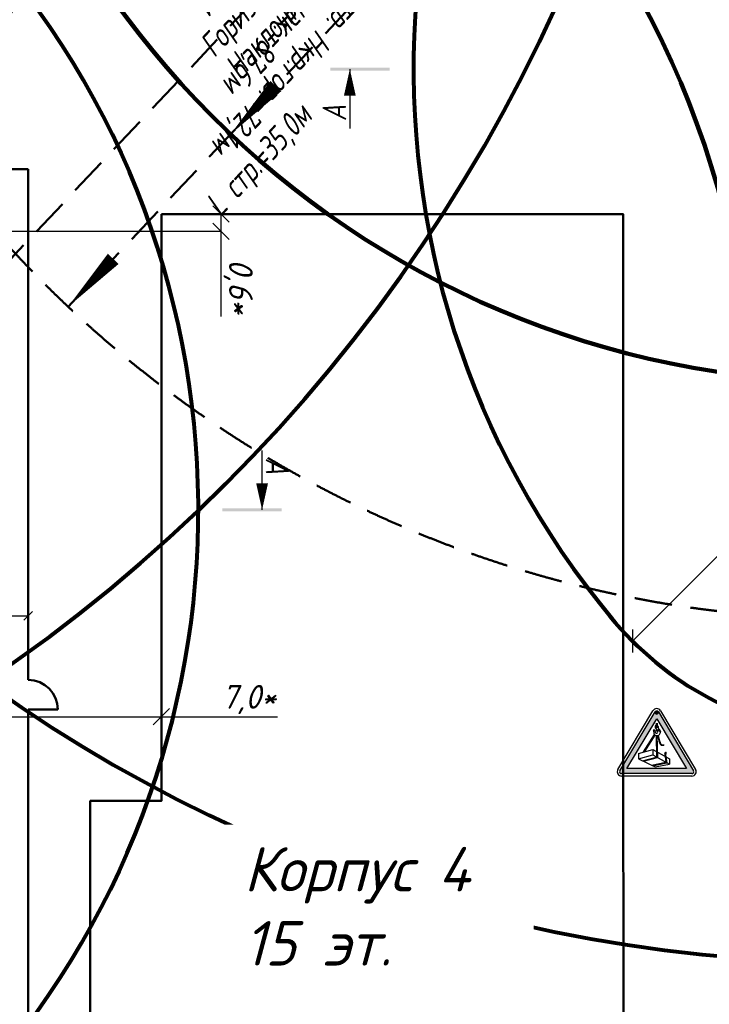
# Model space of a CAD drawing. Header units: millimetres. Extents: x 2204655785 to 2205143108, y 485765510 to 486291538.
# Tile 108 of 156: x 2205015872 to 2205039162, y 486152335 to 486185552. Entities that reach past the tile are written whole.
import ezdxf
from ezdxf.enums import TextEntityAlignment as Align
from ezdxf.lldxf.tags import DXFTag

# ---------------------------------------------------------------- set-up
doc = ezdxf.new("R2010")
doc.units = ezdxf.units.MM
doc.linetypes.add('НЕВИДИМАЯX2', pattern=[19.049999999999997, 12.7, -6.35])
for name, color, linetype in [('ППР_Автокран СКАТ-40', 7, 'Continuous'), ('ППР_Автокран_Опасная зона', 1, 'Continuous'), ('ППР_Автокран_Разрез', 5, 'Continuous'), ('ППР_Кран', 7, 'Continuous'), ('ППР_Опасная зона от крана', 1, 'Continuous'), ('ППР_Привязка крана', 5, 'Continuous'), ('ППР_Привязка стоянок', 5, 'Continuous'), ('ППР_Разрез', 5, 'Continuous'), ('ППР_Стрела', 7, 'Continuous')]:
    doc.layers.add(name, color=color, linetype=linetype)
doc.styles.add('Без высоты', font='GOST_Common Italic.ttf', dxfattribs={"width": 0.8})
doc.styles.add('ППРк_М1-1', font='GOST_Common Italic.ttf', dxfattribs={"height": 800})
doc.styles.add('ППРк_М1-1кран', font='GOST_Common Italic.ttf', dxfattribs={"width": 0.8, "height": 600})
doc.linetypes.add('ОГРАЖДЕНИЕ_ПУТЕЙ', pattern='A,1,[2,КБ-503,S=1,R=0,X=0,Y=0],2000,[2,КБ-503,S=1,R=0,X=0,Y=0],2000,[2,КБ-503,S=1,R=0,X=0,Y=0],1351,-628,[1,ЧЕЛОВЕК,S=1,R=180,X=0,Y=-24],-461,[1,ЗНАК 4,S=1,R=180,X=0,Y=-417],-188,1372,[2,КБ-503,S=1,R=0,X=0,Y=0],1999,[2,КБ-503,S=1,R=0,X=0,Y=0],2000,[2,КБ-503,S=1,R=0,X=0,Y=0]', length=12000)
tags = doc.linetypes.add('опасная зона_Кран', pattern='A,30,-8,4,-8,30,-8,4,-8,30,-8,4,[230,Bbox.shx,S=2.5,R=0,X=0,Y=-10],-6', length=148).pattern_tags.tags
tags[24] = DXFTag(74, 5)
doc.dimstyles.new('Без высоты текста', dxfattribs={"dimtxt": 800, "dimasz": 550, "dimexe": 1.5, "dimexo": 0.675, "dimgap": 100, "dimtad": 1, "dimdec": 1, "dimlfac": 0.001, "dimzin": 1, "dimtxsty": 'Без высоты', "dimblk": 'OBLIQUE', "dimcen": 250, "dimclrd": 256, "dimclre": 256, "dimclrt": 256, "dimadec": 0, "dimazin": 0, "dimtfac": 1, "dimtdec": 1, "dimtmove": 0, "dimatfit": 3, "dimfxl": 1, "dimtfill": 1, "dimfrac": 2, "dimarcsym": 0})
doc.dimstyles.new('ППРк_М1-1', dxfattribs={"dimtxt": 800, "dimasz": 550, "dimexe": 1.5, "dimexo": 0.675, "dimgap": 100, "dimtad": 1, "dimdec": 1, "dimlfac": 0.001, "dimzin": 1, "dimtxsty": 'ППРк_М1-1', "dimblk": 'OBLIQUE', "dimcen": 250, "dimclrd": 256, "dimclre": 256, "dimclrt": 256, "dimadec": 0, "dimazin": 0, "dimtfac": 1, "dimtdec": 1, "dimtmove": 0, "dimatfit": 3, "dimfxl": 1, "dimtfill": 1, "dimfrac": 2, "dimarcsym": 0})
doc.dimstyles.new('ППРк_М1-1 Кран', dxfattribs={"dimtxt": 600, "dimasz": 300, "dimexe": 1.5, "dimexo": 0.675, "dimgap": 0.675, "dimtad": 1, "dimdec": 1, "dimlfac": 0.001, "dimzin": 1, "dimtxsty": 'ППРк_М1-1кран', "dimblk": 'OBLIQUE', "dimcen": 250, "dimclrd": 256, "dimclre": 256, "dimclrt": 256, "dimadec": 0, "dimazin": 0, "dimtfac": 1, "dimtdec": 1, "dimtmove": 0, "dimatfit": 3, "dimfxl": 1, "dimfrac": 2, "dimarcsym": 0})

# ---------------------------------------------------------------- blocks, each defined once
blk = doc.blocks.new('*U374')
at = {"layer": 'ППР_Опасная зона от крана', "linetype": 'опасная зона_Кран', "lineweight": 80, "ltscale": 100}
blk.add_arc((29475.00000000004, 8.731149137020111e-11), 54570, 270, 90, dxfattribs=at)
at = {"layer": 'ППР_Стрела', "linetype": 'НЕВИДИМАЯX2', "lineweight": 50, "ltscale": 100}
blk.add_arc((29475.00000000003, 8.731149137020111e-11), 38700, 270, 90, dxfattribs=at)
at = {"layer": 'ППР_Стрела', "linetype": 'Continuous', "lineweight": 100}
blk.add_arc((29475.00000000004, 8.731149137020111e-11), 35000, 270, 90, dxfattribs=at)
at = {"style": 'ППРк_М1-1', "width": 0.8}
for tag, p, height, flags in [('ОПАСНАЯ_ЗОНА', (25480.86349566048, 21929.54864936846), 800, 1), ('ОТЛЕТ_ГРУЗА', (25413.71794504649, 20678.22478634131), 800, 1), ('Кол-во_элементов', (2695.658620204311, -1978.247657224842), 1200, 8)]:
    blk.add_attdef(tag, p, '', height=height, dxfattribs=dict(at, flags=flags))
at = {"style": 'ППРк_М1-1', "width": 0.8, "flags": 8}
blk.add_attdef('МАРКА_КРАНА', text='', height=1200, dxfattribs=at).set_placement((8837.500000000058, 818.1705151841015), align=Align.CENTER)
blk.add_attdef('ВЫСОТА', text='', height=1200, dxfattribs=at).set_placement((9134.892518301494, -8454.019769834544), align=Align.MIDDLE_CENTER)
at = {"layer": 'Defpoints', "style": 'ППРк_М1-1', "width": 0.8, "flags": 1}
for tag, p in [('МАКСИМАЛЬНАЯ_ДЛИНА_ГРУЗА', (25470.43245178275, 19233.21998733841)), ('ШИРИНА_ГРУЗА', (25397.00754551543, 17803.51326374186))]:
    blk.add_attdef(tag, p, '', height=800, dxfattribs=at)
at = {"layer": 'ППР_Разрез', "style": 'ППРк_М1-1кран', "width": 0.8, "flags": 8}
for tag, p in [('РАЗРЕЗ2', (-1027.850051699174, 55181.16719955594)), ('РАЗРЕЗ', (-1731.871232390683, -54129.29106883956))]:
    blk.add_attdef(tag, p, '', height=800, dxfattribs=at)
at = {"layer": 'ППР_Стрела', "style": 'ППРк_М1-1кран', "width": 0.8, "flags": 8}
for tag, p, rotation in [('ВЫСОТА_КРЮКА_ГОРИЗ', (-22781.63655580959, 24557.60636817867), 317.0000000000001), ('ВЫСОТА_КРЮКА_НАКЛ', (-23522.05852620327, 23711.3998985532), 317.0000000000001), ('ГАБАРИТ_СТРЕЛЫ', (-25019.84159903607, 21408.71984927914), 317), ('ВЫЛЕТ', (-19745.37605332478, 16966.5384373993), 317)]:
    blk.add_attdef(tag, p, '', height=800, rotation=rotation, dxfattribs=at)
blk = doc.blocks.new('*U397')
at = {"layer": 'ППР_Опасная зона от крана', "linetype": 'опасная зона_Кран', "lineweight": 80, "ltscale": 100}
blk.add_arc((135.0000000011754, -2.756905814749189e-12), 50270, 90, 270, dxfattribs=at)
at = {"layer": 'ППР_Стрела', "linetype": 'НЕВИДИМАЯX2', "lineweight": 50, "ltscale": 100}
blk.add_line((135.0000000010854, 7.889530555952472e-11), (-28023.71982212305, 26547.62697453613), dxfattribs=at)
at = {"layer": 'ППР_Стрела'}
for points in [[(-28023.71982212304, 26547.62697453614, 0, 500, 0), (-26408.86426769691, 25025.1649042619, 500, 500, 0)], [(-22202.79582788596, 21059.7454294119, 0, 500, 0), (-20581.85602081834, 19531.54721521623, 500, 500, 0)]]:
    blk.add_lwpolyline(points, format="xyseb", dxfattribs=at)
at = {"layer": 'ППР_Стрела', "linetype": 'НЕВИДИМАЯX2', "lineweight": 50, "ltscale": 100}
blk.add_arc((135.000000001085, 8.731149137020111e-11), 38700, 90, 270, dxfattribs=at)
at = {"layer": 'ППР_Стрела', "linetype": 'Continuous', "lineweight": 100}
blk.add_arc((135.000000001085, 8.731149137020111e-11), 30700, 90, 270, dxfattribs=at)
at = {"style": 'ППРк_М1-1', "width": 0.8}
for tag, p, height, flags in [('ОПАСНАЯ_ЗОНА', (25480.86349566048, 21929.54864936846), 800, 1), ('ОТЛЕТ_ГРУЗА', (25413.71794504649, 20678.22478634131), 800, 1), ('Кол-во_элементов', (2695.658620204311, -1978.247657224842), 1200, 8)]:
    blk.add_attdef(tag, p, '', height=height, dxfattribs=dict(at, flags=flags))
at = {"style": 'ППРк_М1-1', "width": 0.8, "flags": 8}
blk.add_attdef('МАРКА_КРАНА', text='', height=1200, dxfattribs=at).set_placement((8837.500000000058, 818.1705151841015), align=Align.CENTER)
blk.add_attdef('ВЫСОТА', text='', height=1200, dxfattribs=at).set_placement((9134.892518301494, -8454.019769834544), align=Align.MIDDLE_CENTER)
at = {"layer": 'Defpoints', "style": 'ППРк_М1-1', "width": 0.8, "flags": 1}
for tag, p in [('МАКСИМАЛЬНАЯ_ДЛИНА_ГРУЗА', (25470.43245178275, 19233.21998733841)), ('ШИРИНА_ГРУЗА', (25397.00754551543, 17803.51326374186))]:
    blk.add_attdef(tag, p, '', height=800, dxfattribs=at)
at = {"layer": 'ППР_Разрез', "style": 'ППРк_М1-1кран', "width": 0.8, "flags": 8}
for tag, p in [('РАЗРЕЗ2', (-1027.850051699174, 55181.16719955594)), ('РАЗРЕЗ', (-1731.871232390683, -54129.29106883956))]:
    blk.add_attdef(tag, p, '', height=800, dxfattribs=at)
at = {"layer": 'ППР_Стрела', "style": 'ППРк_М1-1кран', "width": 0.8, "flags": 8}
for tag, p, rotation in [('ГАБАРИТ_СТРЕЛЫ', (-25019.84159903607, 21408.71984927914), 317), ('ВЫСОТА_КРЮКА_ГОРИЗ', (-19652.88990890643, 21607.87003767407), 317.0000000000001), ('ВЫСОТА_КРЮКА_НАКЛ', (-20393.31187930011, 20761.66356804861), 317.0000000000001), ('ВЫЛЕТ', (-16616.62940642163, 14016.80210689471), 317)]:
    blk.add_attdef(tag, p, '', height=800, rotation=rotation, dxfattribs=at)
blk = doc.blocks.new('_Oblique')
at = {"color": 0, "linetype": 'ByBlock', "lineweight": -2}
blk.add_line((-0.5, -0.5), (0.5, 0.5), dxfattribs=at)
blk = doc.blocks.new('*D422')
at = {"layer": 'Defpoints', "color": 0, "linetype": 'Continuous', "lineweight": 50, "transparency": 16777216}
for p in [(6173.841065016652, 6250.000000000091), (6173.841065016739, 6250.000000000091), (6173.841065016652, 3750.000000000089)]:
    blk.add_point(p, dxfattribs=at)
at = {"layer": 'ППР_Привязка стоянок', "linetype": 'Continuous', "lineweight": -2, "transparency": 16777216}
for p, q in [((6173.84106501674, 3750.000000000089), (6173.841065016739, 6250.000000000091)), ((6174.516065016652, 6250.000000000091), (6175.341065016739, 6250.000000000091)), ((6174.516065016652, 3750.000000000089), (6175.34106501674, 3750.000000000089))]:
    blk.add_line(p, q, dxfattribs=at)
at = {"layer": 'ППР_Привязка стоянок', "linetype": 'Continuous', "lineweight": -2, "transparency": 16777216, "xscale": 300, "yscale": 300, "zscale": 300}
for p, rotation in [((6173.841065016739, 6250.000000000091), 90), ((6173.84106501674, 3750.000000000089), 270)]:
    blk.add_blockref('_Oblique', p, dxfattribs=dict(at, rotation=rotation))
at = {"layer": 'ППР_Привязка стоянок', "linetype": 'Continuous', "transparency": 16777216, "insert": (5813.166065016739, 5000.000000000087), "char_height": 600, "attachment_point": 5, "rotation": 90, "style": 'ППРк_М1-1кран'}
blk.add_mtext('2,5', dxfattribs=at)
blk = doc.blocks.new('*D433')
at = {"layer": 'Defpoints', "color": 0, "linetype": 'Continuous', "lineweight": 50, "transparency": 16777216}
for p in [(7801.74365397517, 10750.00000000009), (9578.093693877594, 10750.00000000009), (7801.74365397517, 3750.000000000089)]:
    blk.add_point(p, dxfattribs=at)
at = {"layer": 'ППР_Привязка крана', "linetype": 'Continuous', "lineweight": -2, "transparency": 16777216}
for p, q in [((9578.093693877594, 10750.00000000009), (9578.093693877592, 14673.94976251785)), ((7802.41865397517, 10750.00000000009), (9579.593693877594, 10750.00000000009)), ((9578.093693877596, 3750.00000000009), (9578.093693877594, 10750.00000000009)), ((7802.41865397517, 3750.000000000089), (9579.593693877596, 3750.00000000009))]:
    blk.add_line(p, q, dxfattribs=at)
at = {"layer": 'ППР_Привязка крана', "linetype": 'Continuous', "lineweight": -2, "transparency": 16777216, "xscale": 550, "yscale": 550, "zscale": 550}
for p, rotation in [((9578.093693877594, 10750.00000000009), 90), ((9578.093693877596, 3750.00000000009), 270)]:
    blk.add_blockref('_Oblique', p, dxfattribs=dict(at, rotation=rotation))
at = {"layer": 'ППР_Привязка крана', "linetype": 'Continuous', "transparency": 16777216, "insert": (8998.093693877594, 13705.76794433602), "char_height": 800, "attachment_point": 5, "rotation": 90, "style": 'ППРк_М1-1', "bg_fill": 3, "box_fill_scale": 1.1, "bg_fill_color": 256, "bg_fill_true_color": 13158600, "bg_fill_transparency": 0}
blk.add_mtext('7,0*', dxfattribs=at)
blk = doc.blocks.new('*D437')
at = {"layer": 'Defpoints', "color": 0, "linetype": 'Continuous', "lineweight": 50, "transparency": 16777216}
for p in [(-7379.388400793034, 12762.00328098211), (-7379.388400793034, 11821.27706193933), (-6799.999999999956, 3750.000000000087)]:
    blk.add_point(p, dxfattribs=at)
at = {"layer": 'ППР_Привязка крана', "linetype": 'Continuous', "lineweight": -2, "transparency": 16777216}
for p, q in [((-7379.388400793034, 11821.95206193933), (-7379.388400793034, 12763.50328098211)), ((-7379.388400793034, 12762.00328098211), (-6799.999999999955, 12762.00328098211)), ((-6799.999999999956, 3750.675000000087), (-6799.999999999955, 12763.50328098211)), ((-6799.999999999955, 12762.00328098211), (-3923.391895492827, 12762.00328098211))]:
    blk.add_line(p, q, dxfattribs=at)
at = {"layer": 'ППР_Привязка крана', "linetype": 'Continuous', "lineweight": -2, "transparency": 16777216, "xscale": 550, "yscale": 550, "zscale": 550, "rotation": 180}
blk.add_blockref('_Oblique', (-7379.388400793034, 12762.00328098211), dxfattribs=at)
at = {"layer": 'ППР_Привязка крана', "linetype": 'Continuous', "lineweight": -2, "transparency": 16777216, "xscale": 550, "yscale": 550, "zscale": 550}
blk.add_blockref('_Oblique', (-6799.999999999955, 12762.00328098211), dxfattribs=at)
at = {"layer": 'ППР_Привязка крана', "linetype": 'Continuous', "transparency": 16777216, "insert": (-4940.664622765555, 13342.00328098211), "char_height": 800, "attachment_point": 5, "style": 'ППРк_М1-1', "bg_fill": 3, "box_fill_scale": 1.1, "bg_fill_color": 256, "bg_fill_true_color": 13158600, "bg_fill_transparency": 0}
blk.add_mtext('0,6*', dxfattribs=at)
blk = doc.blocks.new('Знак№3')
at = {"linetype": 'ByBlock', "ltscale": 5}
h = blk.add_hatch(color=7, dxfattribs=at)
h.paths.add_polyline_path([(122.3439884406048, 199.3213192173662), (121.4566230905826, 200.8031830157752, 0.5649341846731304), (121.3732656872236, 200.8034142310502, 4501.946376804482), (121.3732881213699, 200.8034511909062, 0.001609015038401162), (121.3731263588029, 200.8031830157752), (120.485761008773, 199.3213192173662, 0.5842380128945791), (120.5277357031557, 199.2476589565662, -0.001162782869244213), (120.5275093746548, 199.2476584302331), (122.302240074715, 199.2476584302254, 0.582969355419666), (122.3439667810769, 199.3213553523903, -0.0002164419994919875)])
h.paths.add_polyline_path([(122.1660519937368, 199.3735062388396), (120.6636974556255, 199.3735062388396), (121.4148747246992, 200.6279415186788)], flags=16)
blk.add_hatch(color=7).paths.add_polyline_path([(121.3662135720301, 200.7781833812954, 1), (121.4635358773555, 200.7781833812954, 1)])
at = {"linetype": 'ByBlock', "lineweight": 30, "ltscale": 5}
h = blk.add_hatch(color=7, dxfattribs=at)
edge = h.paths.add_edge_path()
edge.add_arc((121.5639055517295, 200.0264775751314), 0.05508348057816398, 201.3996034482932, 226.8823511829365)
edge.add_arc((121.5552678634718, 200.025336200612), 0.04866115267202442, 233.4017498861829, 261.3837812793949)
edge.add_line((121.5479776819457, 199.9772242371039), (121.5502800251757, 199.9768753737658))
edge.add_arc((121.5575702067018, 200.0249873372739), 0.04866115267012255, 261.3837812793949, 272.0894288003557)
edge.add_line((121.5593443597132, 199.9763585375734), (121.5908817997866, 199.9775091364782))
edge.add_line((121.590881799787, 199.9775091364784), (121.5934662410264, 199.9633961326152))
edge.add_line((121.593466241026, 199.9633961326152), (121.5632702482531, 199.9626947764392))
edge.add_line((121.5632702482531, 199.9626947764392), (121.5464709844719, 199.9626947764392))
edge.add_arc((121.5464709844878, 199.9727626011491), 0.01006782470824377, 257.8563536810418, 269.9999999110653, ccw=False)
edge.add_line((121.5443530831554, 199.9629200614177), (121.5414523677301, 199.9635442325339))
edge.add_arc((121.5516888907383, 200.0111165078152), 0.04866115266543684, 225.918390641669, 257.85635377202, ccw=False)
edge.add_line((121.5178361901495, 199.9761607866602), (121.5055068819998, 199.9881010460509))
edge.add_line((121.5055068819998, 199.9881010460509), (121.4942192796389, 200.0066798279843))
edge.add_line((121.4942192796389, 200.0066798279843), (121.482538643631, 200.0341185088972))
edge.add_arc((121.5273117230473, 200.053178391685), 0.0486611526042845, 199.5800931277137, 203.0594359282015, ccw=False)
edge.add_line((121.4814644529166, 200.036870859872), (121.4703454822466, 200.0681309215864))
edge.add_arc((121.5161927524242, 200.0844384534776), 0.04866115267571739, 195.0482700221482, 199.580093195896, ccw=False)
edge.add_line((121.4692003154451, 200.0718044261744), (121.4329168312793, 200.2067613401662))
edge.add_ellipse((121.4192533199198, 200.2970758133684), major_axis=(0.06458868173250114, 0.06458868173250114), ratio=0.9999999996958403, start_angle=233.6029345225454, end_angle=244.0849022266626)
edge.add_ellipse((121.4192533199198, 200.2970758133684), major_axis=(0.06458868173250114, 0.06458868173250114), ratio=0.9999999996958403, start_angle=244.0849022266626, end_angle=323.2484169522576)
edge.add_ellipse((121.4192533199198, 200.2970758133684), major_axis=(0.06458868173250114, 0.06458868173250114), ratio=0.9999999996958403, start_angle=323.2484169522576, end_angle=324.3539626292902)
edge.add_line((121.5093809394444, 200.3119219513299), (121.5214792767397, 200.3028565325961))
edge.add_line((121.5214792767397, 200.3028565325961), (121.5096506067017, 200.3101802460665))
edge.add_ellipse((121.4192533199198, 200.2970758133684), major_axis=(0.06458868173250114, 0.06458868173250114), ratio=0.9999999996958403, start_angle=244.08490222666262, end_angle=323.24841695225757, ccw=False)
edge.add_line((121.4491193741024, 200.2107542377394), (121.4881668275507, 200.0765434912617))
edge.add_line((121.4881668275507, 200.0765434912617), (121.5011994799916, 200.0371100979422))
edge.add_line((121.5011994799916, 200.0371100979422), (121.5126196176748, 200.0063792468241))
h = blk.add_hatch(color=7, dxfattribs=at)
edge = h.paths.add_edge_path()
edge.add_ellipse((121.418959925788, 200.2861594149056), major_axis=(-0.01805139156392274, 0.07848110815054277), ratio=0.9978205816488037, start_angle=117.1936389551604, end_angle=133.9631984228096, ccw=False)
edge.add_line((121.3575551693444, 200.2342724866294), (121.0804417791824, 199.7936343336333))
edge.add_line((121.0804417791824, 199.7936343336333), (121.1137879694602, 199.8031617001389))
edge.add_line((121.1137879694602, 199.8031617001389), (121.3751246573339, 200.218713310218))
h = blk.add_hatch(color=7, dxfattribs=at)
edge = h.paths.add_edge_path()
edge.add_line((121.4069525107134, 199.8078437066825), (121.4293842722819, 199.7951250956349))
edge.add_line((121.4293842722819, 199.7951250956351), (121.4153385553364, 200.2058175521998))
edge.add_ellipse((121.4192533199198, 200.2970758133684), major_axis=(0.06458868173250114, 0.06458868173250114), ratio=0.9999999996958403, start_angle=216.7993664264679, end_angle=222.543651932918, ccw=False)
edge.add_ellipse((121.418959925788, 200.2861594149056), major_axis=(-0.01805139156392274, 0.07848110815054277), ratio=0.9978205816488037, start_angle=151.3765097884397, end_angle=157.9009897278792, ccw=False)
edge.add_line((121.3972906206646, 200.2086410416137), (121.4069525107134, 199.8078437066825))
h = blk.add_hatch(color=7, dxfattribs=at)
h.paths.add_polyline_path([(121.4342389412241, 199.6531760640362), (121.4103641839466, 199.6663196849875), (121.0528342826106, 199.5749271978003), (121.0785172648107, 199.5622653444)])
h.paths.add_polyline_path([(121.4293842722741, 199.795125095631), (121.4069525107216, 199.8078437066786), (121.4103641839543, 199.6663196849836), (121.4342389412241, 199.6531760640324)])
h = blk.add_hatch(color=7, dxfattribs=at)
h.paths.add_polyline_path([(121.6706513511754, 199.5230254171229), (121.6467765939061, 199.5361690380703), (121.2837687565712, 199.4610752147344), (121.3094517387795, 199.4484133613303)])
h.paths.add_polyline_path([(121.6467765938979, 199.5361690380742), (121.6706513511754, 199.5230254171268), (121.6490583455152, 199.6705718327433), (121.6266908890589, 199.683253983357)])
blk.add_hatch(color=7, dxfattribs=at).paths.add_polyline_path([(121.6224031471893, 199.7515150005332, 0.1562620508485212), (121.6266908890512, 199.6832539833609), (121.6490583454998, 199.6705718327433), (121.6461932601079, 199.6829252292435, -0.1562620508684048), (121.6419055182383, 199.7511862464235), (121.6534219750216, 199.7754648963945, 0.1111832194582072), (121.6547172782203, 199.7812179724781), (121.654717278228, 199.7930095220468), (121.6352149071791, 199.793009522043), (121.6352149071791, 199.7827325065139, -0.1213599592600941), (121.633289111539, 199.7744644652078)])
at = {"color": 7, "linetype": 'ByBlock', "ltscale": 5}
for p, q in [((120.4339345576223, 199.3523517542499), (121.3213008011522, 200.8342170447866)), ((120.485761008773, 199.3213192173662), (121.3731263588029, 200.8031830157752)), ((121.4566230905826, 200.8031830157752), (122.3439884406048, 199.3213192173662)), ((121.5084486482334, 200.8342170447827), (122.3958139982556, 199.3523532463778)), ((120.6636974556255, 199.3735062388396), (121.414874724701, 200.6279415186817)), ((121.4148747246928, 200.6279415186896), (122.1660519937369, 199.3735062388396)), ((121.4508722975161, 200.3549964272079), (121.3741252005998, 200.3192141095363)), ((121.3741252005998, 200.3192141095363), (121.4488254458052, 200.3478401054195)), ((121.3745647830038, 200.417253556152), (121.3745647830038, 200.417253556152)), ((121.37521551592, 200.435453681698), (121.3745727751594, 200.4172409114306)), ((121.3821883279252, 200.3924704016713), (121.4373077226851, 200.3172089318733)), ((121.4031660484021, 200.5187676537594), (121.4031660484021, 200.4575258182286)), ((121.4031660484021, 200.5187676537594), (121.4031660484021, 200.4544157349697)), ((121.4263800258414, 200.5187676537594), (121.4263800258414, 200.4544157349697)), ((121.4488254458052, 200.3478401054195), (121.5214792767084, 200.3028565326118)), ((121.5214792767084, 200.3028565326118), (121.4518955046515, 200.3549964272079)), ((121.4543545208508, 200.4326608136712), (121.4537117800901, 200.4144480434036)), ((120.954490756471, 199.757648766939), (121.3142140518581, 199.8604255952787)), ((121.3142140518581, 199.8604255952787), (121.3142140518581, 199.7192526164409)), ((121.3142140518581, 199.8604255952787), (121.7353675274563, 199.6216352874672)), ((120.954490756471, 199.757648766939), (120.954490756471, 199.6234111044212)), ((120.954490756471, 199.6234111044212), (121.3142140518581, 199.7192526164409)), ((120.954490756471, 199.6234111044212), (121.3756442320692, 199.4157800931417)), ((121.3142140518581, 199.7192526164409), (121.7353675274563, 199.4873976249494)), ((121.7353675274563, 199.6216352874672), (121.7353675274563, 199.4873976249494)), ((122.1660519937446, 199.3735062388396), (120.6636974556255, 199.3735062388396)), ((121.3756442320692, 199.4157800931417), (121.7353675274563, 199.4873976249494)), ((122.302240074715, 199.2476584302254), (120.5275084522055, 199.2476584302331)), ((122.302240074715, 199.1872514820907), (120.527509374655, 199.1872514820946))]:
    blk.add_line(p, q, dxfattribs=at)
at = {"color": 7, "linetype": 'ByBlock', "lineweight": 30, "ltscale": 5}
for p, q in [((121.0804417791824, 199.7936343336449), (121.357560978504, 200.2342817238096)), ((121.1137879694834, 199.8031617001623), (121.3751557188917, 200.2187627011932)), ((121.3972878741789, 200.2087549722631), (121.4103641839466, 199.6663196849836)), ((121.4153385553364, 200.2058175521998), (121.4342389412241, 199.6531760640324)), ((121.4329168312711, 200.2067613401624), (121.4692003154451, 200.0718044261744)), ((121.4491193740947, 200.2107542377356), (121.4881668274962, 200.0765434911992)), ((121.4703454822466, 200.0681309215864), (121.4814644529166, 200.036870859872)), ((121.4881668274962, 200.0765434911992), (121.5011994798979, 200.0371100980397)), ((121.482538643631, 200.0341185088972), (121.4942192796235, 200.006679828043)), ((121.4942192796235, 200.006679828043), (121.5055068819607, 199.9881010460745)), ((121.5011994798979, 200.0371100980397), (121.5126196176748, 200.0063792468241)), ((121.5055068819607, 199.9881010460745), (121.5178361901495, 199.9761607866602)), ((121.5414523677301, 199.9635442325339), (121.5443530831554, 199.9629200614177)), ((121.5464709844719, 199.9626947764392), (121.5632702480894, 199.9626947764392)), ((121.5479776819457, 199.9772242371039), (121.5502800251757, 199.9768753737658)), ((121.5593443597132, 199.9763585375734), (121.5908817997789, 199.9775091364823)), ((121.5632702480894, 199.9626947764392), (121.5934662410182, 199.9633961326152)), ((121.5908817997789, 199.9775091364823), (121.5934662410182, 199.9633961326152)), ((121.0528342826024, 199.5749271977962), (121.4103641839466, 199.6663196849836)), ((121.0785172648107, 199.5622653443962), (121.4342389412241, 199.6531760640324)), ((121.6224031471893, 199.7515150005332), (121.6337068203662, 199.7753450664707)), ((121.6224031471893, 199.7515150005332), (121.6337068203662, 199.7753450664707)), ((121.6266908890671, 199.683253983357), (121.6467765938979, 199.5361690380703)), ((121.6352149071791, 199.7827325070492), (121.6352149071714, 199.793009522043)), ((121.6352149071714, 199.793009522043), (121.6547172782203, 199.793009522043)), ((121.6419055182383, 199.7511862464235), (121.6534219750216, 199.7754648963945)), ((121.6461932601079, 199.6829252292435), (121.6490583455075, 199.6705718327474)), ((121.6490583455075, 199.6705718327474), (121.6706513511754, 199.5230254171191)), ((121.6547172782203, 199.7812179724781), (121.6547172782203, 199.793009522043)), ((121.2837687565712, 199.4610752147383), (121.6467765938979, 199.5361690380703)), ((121.3094517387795, 199.4484133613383), (121.6706513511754, 199.5230254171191))]:
    blk.add_line(p, q, dxfattribs=at)
at = {"color": 7, "linetype": 'ByBlock', "ltscale": 5}
for centre, radius, start, end in [((121.4148747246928, 200.7781833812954), 0.1090681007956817, 30.91389491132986, 149.0861050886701), ((121.4148747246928, 200.7781833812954), 0.04866115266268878, 30.91389491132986, 149.0861050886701), ((120.527509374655, 199.2963195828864), 0.1090681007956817, 149.0861050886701, 270), ((120.527509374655, 199.2963195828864), 0.04866115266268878, 149.0861050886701, 270), ((122.302240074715, 199.2963195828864), 0.1090681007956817, 270, 30.91389491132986), ((122.302240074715, 199.2963195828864), 0.04866115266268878, 270, 30.91389491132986)]:
    blk.add_arc(centre, radius, start, end, dxfattribs=at)
at = {"color": 7, "linetype": 'ByBlock', "lineweight": 30, "ltscale": 5}
for centre, radius, start, end in [((121.5161927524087, 200.0844384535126), 0.04866115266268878, 195.0482700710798, 199.5800932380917), ((121.5273117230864, 200.0531783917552), 0.04866115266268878, 199.5800931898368, 203.0594359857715), ((121.5639055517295, 200.0264775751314), 0.05508348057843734, 201.3996034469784, 226.8823511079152), ((121.5516888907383, 200.0111165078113), 0.04866115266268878, 225.9183906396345, 257.8563537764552), ((121.5552678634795, 200.0253362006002), 0.04866115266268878, 233.401749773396, 261.3837812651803), ((121.5464709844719, 199.9727626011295), 0.01006782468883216, 257.8563537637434, 270), ((121.5575702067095, 200.0249873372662), 0.04866115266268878, 261.3837812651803, 272.0894287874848), ((121.7310895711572, 199.7240768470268), 0.1120963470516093, 165.8315838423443, 201.3569164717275), ((121.6174707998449, 199.7825071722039), 0.01774553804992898, 336.1965510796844, 0.7275678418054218), ((121.7505919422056, 199.7237480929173), 0.1120963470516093, 165.8315838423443, 201.3569164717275), ((121.6412935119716, 199.7812179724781), 0.01342376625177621, 334.6229086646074, 0)]:
    blk.add_arc(centre, radius, start, end, dxfattribs=at)
at = {"color": 7, "linetype": 'ByBlock', "ltscale": 5}
for centre, major_axis, ratio, start_param, end_param in [((121.3427543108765, 200.3376381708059), (-0.008611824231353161, 0.008611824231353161), 0.9999999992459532, -1.301728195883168, 1.326012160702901), ((121.3427635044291, 200.3376071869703), (-0.00861182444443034, 0.00861182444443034), 0.9999999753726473, 1.217135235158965, 1.410532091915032), ((121.3428198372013, 200.3375678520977), (-0.008611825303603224, 0.008611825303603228), 0.9999998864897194, 1.238958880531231, 1.386845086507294), ((121.3428731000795, 200.3374984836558), (-0.008611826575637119, 0.008611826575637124), 0.999999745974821, 1.248627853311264, 1.374584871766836), ((121.2849761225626, 200.3038699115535), (0.0387532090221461, 0.0387532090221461), 0.999999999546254, 5.425525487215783, 6.024186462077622), ((121.3219569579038, 200.3004043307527), (-0.03875320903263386, 0.03875320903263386), 0.9999999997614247, 3.894134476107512, 4.986855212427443), ((121.4141217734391, 200.415857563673), (-0.02798842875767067, 0.02798842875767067), 0.9999999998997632, 0.7501221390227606, 1.419334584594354), ((121.414773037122, 200.4343118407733), (-0.02798842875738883, 0.02798842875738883), 0.9999999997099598, -0.4877820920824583, 0.7554235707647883), ((121.4102871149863, 200.2974197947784), (-0.02368251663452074, 0.02368251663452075), 0.9999999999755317, 0.7501221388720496, 4.570421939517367), ((121.414773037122, 200.4343118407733), (-0.01641476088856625, 0.01641476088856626), 0.999999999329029, -0.2617993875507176, 4.974188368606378), ((121.414773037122, 200.4544157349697), (0.008207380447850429, 0.008207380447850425), 0.9999999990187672, 2.356194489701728, 5.497787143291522), ((121.4192533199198, 200.2970758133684), (0.06458868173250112, 0.06458868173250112), 0.9999999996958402, 3.783862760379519, 6.520451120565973), ((121.414773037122, 200.4343118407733), (0.02798842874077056, 0.02798842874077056), 0.9999999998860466, 5.457209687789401, 6.770967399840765), ((121.4864794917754, 200.4029220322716), (0.02411310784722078, 0.02411310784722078), 0.999999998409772, 2.254163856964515, 3.313663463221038), ((121.4141217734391, 200.415857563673), (0.02798842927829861, 0.02798842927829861), 0.9999999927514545, 5.256393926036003, 5.462511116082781), ((121.418959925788, 200.2861594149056), (-0.01805139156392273, 0.07848110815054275), 0.9978205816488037, 1.173602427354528, 2.755892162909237)]:
    blk.add_ellipse(centre, major_axis=major_axis, ratio=ratio, start_param=start_param, end_param=end_param, dxfattribs=at)
blk = doc.blocks.new('*D774')
at = {"layer": 'Defpoints', "color": 0, "transparency": 16777216}
for p in [(-13842.28259591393, -11520.94238887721), (-21613.98060634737, -19292.64039931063), (-21613.98060634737, -19292.64039931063)]:
    blk.add_point(p, dxfattribs=at)
at = {"layer": 'ППР_Автокран_Опасная зона', "lineweight": -2, "transparency": 16777216}
for p, q in [((-13842.28259591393, -11520.94238887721), (-21613.98060634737, -19292.64039931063)), ((-13842.75989299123, -11520.46509179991), (-13843.34325608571, -11519.88172870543)), ((-21614.45790342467, -19292.16310223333), (-21615.04126651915, -19291.57973913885))]:
    blk.add_line(p, q, dxfattribs=at)
at = {"layer": 'ППР_Автокран_Опасная зона', "lineweight": -2, "transparency": 16777216, "xscale": 550, "yscale": 550, "zscale": 550}
for p, rotation in [((-13842.28259591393, -11520.94238887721), 44.99999999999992), ((-21613.98060634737, -19292.64039931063), 224.9999999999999)]:
    blk.add_blockref('_Oblique', p, dxfattribs=dict(at, rotation=rotation))
at = {"layer": 'ППР_Автокран_Опасная зона', "transparency": 16777216, "insert": (-18138.25353421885, -14996.66946100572), "char_height": 800, "attachment_point": 5, "rotation": 44.99999999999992, "style": 'Без высоты', "bg_fill": 3, "box_fill_scale": 1.1, "bg_fill_color": 256, "bg_fill_true_color": 13158600, "bg_fill_transparency": 0}
blk.add_mtext('11,0', dxfattribs=at)
blk = doc.blocks.new('*U420')
at = {"layer": 'ППР_Кран', "linetype": 'ОГРАЖДЕНИЕ_ПУТЕЙ', "lineweight": 50}
for p, q in [((9337.500000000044, 6250.000000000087), (9337.500000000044, 7250.000000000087)), ((-8899.999999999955, 6250.000000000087), (8337.500000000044, 6250.000000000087)), ((-8899.999999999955, -6249.999999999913), (-8899.999999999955, 6250.000000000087))]:
    blk.add_line(p, q, dxfattribs=at)
blk.add_arc((9337.500000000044, 6250.000000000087), 1000, 90, 180, dxfattribs=at)
at = {"layer": 'ППР_Опасная зона от крана', "linetype": 'опасная зона_Кран', "lineweight": 80, "ltscale": 100}
blk.add_arc((135.0000000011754, -2.756905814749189e-12), 50270, 90, 270, dxfattribs=at)
at = {"layer": 'ППР_Стрела', "linetype": 'НЕВИДИМАЯX2', "lineweight": 50, "ltscale": 100}
blk.add_arc((135.000000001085, 8.731149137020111e-11), 38700, 90, 270, dxfattribs=at)
at = {"layer": 'ППР_Стрела', "linetype": 'Continuous', "lineweight": 100}
blk.add_arc((135.000000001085, 8.731149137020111e-11), 30700, 90, 270, dxfattribs=at)
at = {"style": 'ППРк_М1-1', "width": 0.8}
for tag, p, height, flags in [('ОПАСНАЯ_ЗОНА', (25480.86349566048, 21929.54864936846), 800, 1), ('ОТЛЕТ_ГРУЗА', (25413.71794504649, 20678.22478634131), 800, 1), ('Кол-во_элементов', (2695.658620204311, -1978.247657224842), 1200, 8)]:
    blk.add_attdef(tag, p, '', height=height, dxfattribs=dict(at, flags=flags))
at = {"style": 'ППРк_М1-1', "width": 0.8, "flags": 8}
blk.add_attdef('МАРКА_КРАНА', text='', height=1200, dxfattribs=at).set_placement((8837.500000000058, 818.1705151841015), align=Align.CENTER)
blk.add_attdef('ВЫСОТА', text='', height=1200, dxfattribs=at).set_placement((9134.892518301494, -8454.019769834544), align=Align.MIDDLE_CENTER)
at = {"layer": 'Defpoints', "style": 'ППРк_М1-1', "width": 0.8, "flags": 1}
for tag, p in [('МАКСИМАЛЬНАЯ_ДЛИНА_ГРУЗА', (25470.43245178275, 19233.21998733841)), ('ШИРИНА_ГРУЗА', (25397.00754551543, 17803.51326374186))]:
    blk.add_attdef(tag, p, '', height=800, dxfattribs=at)
at = {"layer": 'ППР_Разрез', "style": 'ППРк_М1-1кран', "width": 0.8, "flags": 8}
for tag, p in [('РАЗРЕЗ2', (-1027.850051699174, 55181.16719955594)), ('РАЗРЕЗ', (-1731.871232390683, -54129.29106883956))]:
    blk.add_attdef(tag, p, '', height=800, dxfattribs=at)
at = {"layer": 'ППР_Стрела', "style": 'ППРк_М1-1кран', "width": 0.8, "flags": 8}
for tag, p, rotation in [('ГАБАРИТ_СТРЕЛЫ', (-25019.84159903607, 21408.71984927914), 317), ('ВЫСОТА_КРЮКА_ГОРИЗ', (-19652.88990890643, 21607.87003767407), 317.0000000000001), ('ВЫСОТА_КРЮКА_НАКЛ', (-20393.31187930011, 20761.66356804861), 317.0000000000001), ('ВЫЛЕТ', (-16616.62940642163, 14016.80210689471), 317)]:
    blk.add_attdef(tag, p, '', height=800, rotation=rotation, dxfattribs=at)
at = {"layer": 'ППР_Привязка стоянок', "linetype": 'Continuous'}
dim = blk.add_linear_dim(base=(6173.841065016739, 6250.000000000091), p1=(6173.841065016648, 3750.000000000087), p2=(6173.841065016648, 6250.000000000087), angle=90, dimstyle='ППРк_М1-1 Кран', dxfattribs=at)
dim.commit()
dim.dimension.update_dxf_attribs({"geometry": '*D422', "text_midpoint": (5813.166065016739, 5000.000000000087)})
at = {"layer": 'ППР_Привязка крана', "linetype": 'Continuous'}
dim = blk.add_linear_dim(base=(9578.093693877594, 10750.00000000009), p1=(7801.743653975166, 3750.000000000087), p2=(7801.743653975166, 10750.00000000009), angle=90, text='<>*', dimstyle='ППРк_М1-1', override={"dimscale": 0}, dxfattribs=at)
dim.commit()
dim.dimension.update_dxf_attribs({"geometry": '*D433', "text_midpoint": (9578.093693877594, 13705.76794433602), "dimtype": 160})
dim = blk.add_linear_dim(base=(-7379.388400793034, 12762.00328098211), p1=(-6799.999999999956, 3750.000000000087), p2=(-7379.388400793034, 11821.27706193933), text='<>*', dimstyle='ППРк_М1-1', override={"dimscale": 0}, dxfattribs=at)
dim.commit()
dim.dimension.update_dxf_attribs({"geometry": '*D437', "text_midpoint": (-4940.664622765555, 12762.00328098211), "dimtype": 160})
at = {"layer": 'ППР_Кран', "linetype": 'ОГРАЖДЕНИЕ_ПУТЕЙ', "lineweight": 50}
blk.add_line((9337.500000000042, 6250.000000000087), (38505.00000000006, 6250.000000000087), dxfattribs=at)
at = {"layer": 'ППР_Стрела', "linetype": 'НЕВИДИМАЯX2', "lineweight": 50, "ltscale": 100}
blk.add_line((135.0000000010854, 7.889530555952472e-11), (-28023.71982212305, 26547.62697453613), dxfattribs=at)
blk = doc.blocks.new('*U778')
at = {"layer": 'ППР_Автокран_Опасная зона', "color": 1, "linetype": 'опасная зона_Кран', "lineweight": 80, "ltscale": 100}
for centre, radius, start, end in [((-3.648832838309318, 4.558646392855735), 29000, 319.7885373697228, 219.7881119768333), ((-13835.83569204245, -11514.43612762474), 11000, 219.1198604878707, 309.7881119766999)]:
    blk.add_arc(centre, radius, start, end, dxfattribs=at)
at = {"layer": 'ППР_Автокран_Разрез', "linetype": 'Continuous', "ltscale": 0.5}
blk.add_line((-31154.65651433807, 4.645508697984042), (-31154.65651433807, -1995.354491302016), dxfattribs=at)
blk.add_lwpolyline([(-31154.65651433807, 4.645508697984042, 0, 400.0000000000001, 0), (-31154.65651433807, -895.354491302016, 400.0000000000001, 400.0000000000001, 0)], format="xyseb", dxfattribs=at)
blk.add_trace([(-31813.97138559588, 54.64550869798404), (-31813.97138559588, -45.35449130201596), (-29813.97138559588, 54.64550869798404), (-29813.97138559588, -45.35449130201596)], dxfattribs=at)
at = {"layer": 'ППР_Автокран_Опасная зона', "color": 5, "xscale": 1338.282510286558, "yscale": 1338.282510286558, "zscale": 1338.282510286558}
blk.add_blockref('Знак№3', (-183279.3797245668, -290415.2604835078), dxfattribs=at)
at = {"layer": 'ППР_Автокран_Разрез', "style": 'ППРк_М1-1кран', "width": 0.8}
blk.add_text('А', height=800, rotation=90, dxfattribs=at).set_placement((-31279.11331047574, -1750.968244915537))
at = {"layer": 'ППР_Автокран_Опасная зона'}
dim = blk.add_aligned_dim(p1=(-13842.28259591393, -11520.94238887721), p2=(-21613.98060634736, -19292.64039931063), distance=-7.456789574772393e-12, dimstyle='Без высоты текста', dxfattribs=at)
dim.commit()
dim.dimension.update_dxf_attribs({"geometry": '*D774', "text_midpoint": (-18138.25353421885, -14996.66946100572)})

msp = doc.modelspace()

# ---------------------------------------------------------------- linework, layer by layer
at = {"color": 3}
msp.add_lwpolyline([(2205022661.59941, 486188993.7961127), (2205034256.595603, 486188990.6323652, -0.4140990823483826), (2205046253.321266, 486176992.0490583), (2205046258.088858, 486136595.7585381, -0.414248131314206), (2205034258.088896, 486124594.3422917), (2205022658.324951, 486124594.3423355, -0.4142135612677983), (2205010658.324996, 486136594.3423355), (2205010658.324996, 486139894.3380539), (2205008258.330106, 486139894.338063), (2205008258.315302, 486169194.3380625), (2205010658.325126, 486169194.3380535), (2205010658.325156, 486176993.7966047, -0.4142934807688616)], format="xyb", close=True, dxfattribs=at)
at = {"color": 3, "lineweight": 50}
msp.add_lwpolyline([(2205020658.325163, 486178994.3423429), (2205036253.085387, 486178990.0872416), (2205036258.324996, 486134594.3422841), (2205020658.324996, 486134594.342343), (2205020658.324996, 486149894.3380159), (2205018258.325054, 486149894.338025), (2205018258.320355, 486159194.3380248), (2205020658.325089, 486159194.3380157), (2205020658.325163, 486178994.3423429)], dxfattribs=at)

# ---------------------------------------------------------------- next in the draw order: block references
msp.add_blockref('*U374', (2204954762.065516, 486208475.7545233))

# ---------------------------------------------------------------- next in the draw order: block references
ref = msp.add_blockref('*U397', (2205044055.750412, 486203892.3385773), dxfattribs=dict(rotation=90))
ref.add_attrib('ВЫСОТА_КРЮКА_НАКЛ', 'Наклонная стр. Нкр.нак.=87,6м', (2205023294.086844, 486183499.0266981), dxfattribs={"layer": 'ППР_Стрела', "height": 799.9999999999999, "rotation": 47.00000676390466, "style": 'ППРк_М1-1кран', "width": 0.8000000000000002})
ref.add_attrib('ВЫСОТА_КРЮКА_ГОРИЗ', 'Горизонтальная стр. Нкр.гор.=72,1м', (2205022447.880374, 486184239.4486685), dxfattribs={"layer": 'ППР_Стрела', "height": 799.9999999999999, "rotation": 47.00000676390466, "style": 'ППРк_М1-1кран', "width": 0.8000000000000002})
ref.add_attrib('ГАБАРИТ_СТРЕЛЫ', 'L стр.=35,0м', (2205022647.030563, 486178872.4969783), dxfattribs={"layer": 'ППР_Стрела', "height": 800, "rotation": 47.00000676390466, "style": 'ППРк_М1-1кран', "width": 0.8})

# ---------------------------------------------------------------- next in the draw order: block references
ref = msp.add_blockref('*U420', (2205009908.325097, 486171614.6620077), dxfattribs=dict(rotation=270))
ref.add_attrib('ВЫСОТА_КРЮКА_НАКЛ', 'Наклонная стр. Нкр.нак.=87,6м', (2205030669.988665, 486192007.9738868), dxfattribs={"layer": 'ППР_Стрела', "height": 799.9999999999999, "rotation": 227.0000067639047, "style": 'ППРк_М1-1кран', "width": 0.8000000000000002})
ref.add_attrib('ВЫСОТА_КРЮКА_ГОРИЗ', 'Горизонтальная стр. Нкр.гор.=72,1м', (2205031516.195135, 486191267.5519165), dxfattribs={"layer": 'ППР_Стрела', "height": 799.9999999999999, "rotation": 227.0000067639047, "style": 'ППРк_М1-1кран', "width": 0.8000000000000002})
ref.add_attrib('ВЫЛЕТ', 'R=30,7м', (2205023925.127204, 486188231.2914141), dxfattribs={"layer": 'ППР_Стрела', "height": 800, "rotation": 227.0000067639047, "style": 'ППРк_М1-1кран', "width": 0.8})

# ---------------------------------------------------------------- next in the draw order: block references
at = {"layer": 'ППР_Автокран СКАТ-40'}
msp.add_blockref('*U778', (2205058176.676041, 486183881.7578179), dxfattribs=at)
at = {"layer": 'ППР_Автокран СКАТ-40', "rotation": 180}
msp.add_blockref('*U778', (2204992903.7538, 486169018.2505519), dxfattribs=at)

# ---------------------------------------------------------------- next in the draw order: texts
at = {"insert": (2205023443.980299, 486157643.1369544), "char_height": 1500, "attachment_point": 1, "style": 'ППРк_М1-1', "bg_fill": 3, "box_fill_scale": 1.5, "bg_fill_color": 256, "bg_fill_transparency": 0}
msp.add_mtext_dynamic_manual_height_columns('Корпус 4^J15 эт.', width=9032.167551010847, gutter_width=10495.45501327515, heights=[5301.557928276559], dxfattribs=at)

doc.saveas('drawing.dxf')
